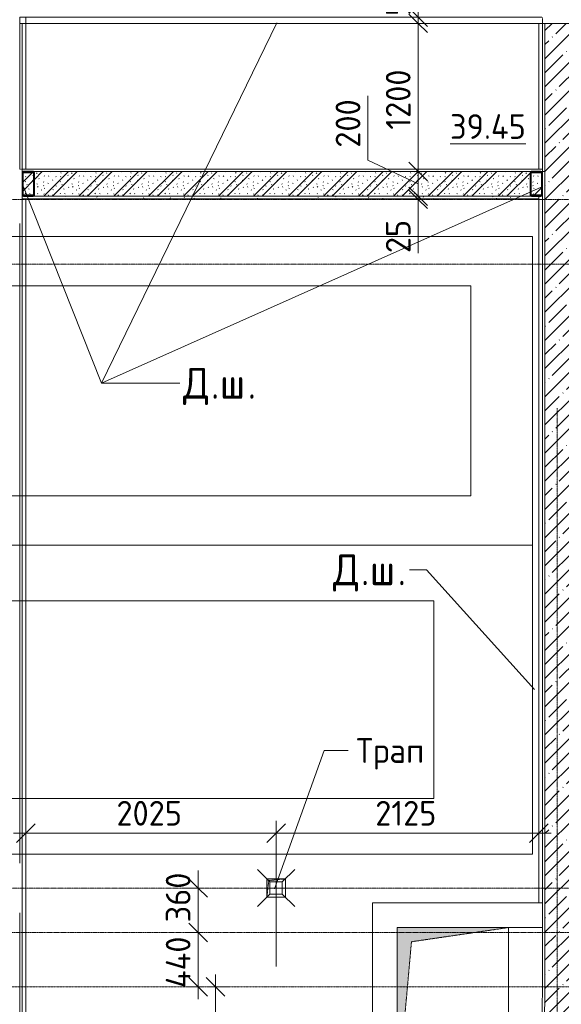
# Model space of a CAD drawing. Header units: millimetres. Extents: x 82112 to 162374, y -10965 to 131389.
# Tile 46 of 82: x 129670 to 134052, y 70609 to 78580. Entities that reach past the tile are written whole.
import ezdxf

# ---------------------------------------------------------------- set-up
doc = ezdxf.new("R2010")
doc.units = ezdxf.units.MM
for name, pattern in [('3_ Штрих_ 1 х 1 мм', [2, 1, -1]), ('4_ Штрихпунктир_ 10 х 2 мм', [14, 10, -2, 0, -2]), ('4_ Штрихпунктир_ 5 х 2 мм', [9, 5, -2, 0, -2])]:
    doc.linetypes.add(name, pattern=pattern)
for name, color, linetype, lineweight in [('A-ANNO-DIMS', 7, 'Continuous', 5), ('A-ANNO-DIMS-100', 7, 'Continuous', 5), ('A-AREA', 7, '3_ Штрих_ 1 х 1 мм', 13), ('A-AREA-IDEN', 7, 'Continuous', 5), ('A-DETL', 7, 'Continuous', 25), ('A-DETL-GENF', 7, 'Continuous', 13), ('A-FLOR', 7, 'Continuous', 13), ('A-GENM', 7, 'Continuous', 13), ('A-WALL', 7, 'Continuous', 13), ('A-WALL-PATT', 7, 'Continuous', 13), ('C-PRKG', 7, 'Continuous', 13), ('G-ANNO-TEXT', 7, 'Continuous', 5), ('I-WALL', 7, 'Continuous', 13), ('M-EQPM', 7, 'Continuous', 13), ('P-SANR-FIXT', 7, 'Continuous', 13), ('S-COLS', 7, 'Continuous', 25), ('S-GRID', 7, 'Continuous', 5)]:
    doc.layers.add(name, color=color, linetype=linetype, lineweight=lineweight)
doc.styles.add('GOST Common_2', font='GOST_Common.ttf', dxfattribs={"height": 200})
doc.styles.add('GOST Common_3', font='GOST_Common.ttf', dxfattribs={"height": 250})
doc.dimstyles.new('2_мм', dxfattribs={"dimscale": 304.8, "dimtxt": 201.142999, "dimasz": 0.492126, "dimexe": 0.328084, "dimexo": 0.492126, "dimgap": 0, "dimtad": 1, "dimdec": 0, "dimdsep": 46, "dimtxsty": 'GOST Common_2', "dimblk1": 'OBLIQUE', "dimblk2": 'OBLIQUE', "dimsah": 1, "dimcen": 0.09, "dimdle": 0.328084, "dimadec": 5, "dimazin": 2, "dimtfac": 1, "dimtdec": 4, "dimtix": 1, "dimtmove": 1, "dimatfit": 3, "dimfxl": 1, "dimtvp": 1, "dimtolj": 1, "dimtzin": 0, "dimarcsym": 2})
doc.dimstyles.new('2_мм_1', dxfattribs={"dimscale": 304.8, "dimtxt": 201.142999, "dimasz": 0.492126, "dimexe": 0.328084, "dimexo": 0.492126, "dimgap": 0, "dimtad": 1, "dimdec": 0, "dimdsep": 46, "dimtxsty": 'GOST Common_2', "dimblk1": 'OBLIQUE', "dimblk2": 'OBLIQUE', "dimsah": 1, "dimcen": 0.09, "dimdle": 0.328084, "dimadec": 5, "dimazin": 2, "dimtfac": 1, "dimtdec": 4, "dimtix": 1, "dimtmove": 0, "dimatfit": 3, "dimfxl": 1, "dimtvp": 1, "dimtolj": 1, "dimtzin": 0, "dimarcsym": 2})
pattern_1 = [(0, (0, 0), (203.2, 50.8), [3.353, -149.047, 3.353, -149.047, -812.8]), (0, (0, 0), (203.2, 50.8), [-304.8, 3.353, -301.447, 3.353, -149.047, -355.6]), (0, (0, 0), (203.2, 50.8), [-762, 3.353, -98.247, 3.353, -250.647]), (120, (76.2, 25.4), (-145.59409, 150.576362), [3.353, -149.047, 3.353, -149.047, -812.8]), (120, (76.2, 25.4), (-145.59409, 150.576362), [-304.8, 3.353, -301.447, 3.353, -149.047, -355.6]), (120, (76.2, 25.4), (-145.59409, 150.576362), [-762, 3.353, -98.247, 3.353, -250.647]), (240, (101.6, 127), (-57.60591, -201.376362), [3.353, -149.047, 3.353, -149.047, -812.8]), (240, (101.6, 127), (-57.60591, -201.376362), [-304.8, 3.353, -301.447, 3.353, -149.047, -355.6]), (240, (101.6, 127), (-57.60591, -201.376362), [-762, 3.353, -98.247, 3.353, -250.647])]
pattern_2 = [(45, (0, 0), (-114.04925, 114.04925), []), (45, (114.05, 0), (-114.04925, 114.04925), [201.612, -40.322, 3.353, -36.97])]

# ---------------------------------------------------------------- blocks, each defined once
blk = doc.blocks.new('Наметкина 10_РД_АР_П_Отделка_R21_rvt-1--01_Подвал_МП_часть В')
at = {"layer": 'A-WALL-PATT', "lineweight": 5}
h = blk.add_hatch(dxfattribs=at)
h.set_pattern_fill('FP_11', color=256, style=0, pattern_type=2)
h.set_pattern_definition(pattern_1)
h.paths.add_polyline_path([(133818.2, 77130), (133870, 77130), (133870, 77150), (129690, 77150), (129690, 77130), (133812, 77130)])
h = blk.add_hatch(dxfattribs=at)
h.set_pattern_fill('FP_11', color=256, style=0, pattern_type=2)
h.set_pattern_definition(pattern_1)
h.paths.add_polyline_path([(129670, 76930), (129670, 76950), (127250, 76950), (127250, 76930), (128718.8, 76930)])
at = {"layer": 'A-WALL'}
for p, q in [((133920, 78550), (133900, 78550)), ((133900, 78550), (133900, 77350)), ((133920, 77350), (133920, 78550)), ((133900.1, 77370), (129690, 77370)), ((129690, 77370), (129690, 77350)), ((129690, 77350), (129702, 77350)), ((129778, 77350), (133812, 77350)), ((133888, 77350), (133900.1, 77350)), ((133900, 77350), (133920, 77350)), ((133900.1, 77350), (133900.1, 77370)), ((129702, 77150), (129690, 77150)), ((129690, 77150), (129690, 77130)), ((129690, 77130), (133870, 77130)), ((133812, 77150), (129778, 77150)), ((133870, 77130), (133870, 77150))]:
    blk.add_line(p, q, dxfattribs=at)
blk = doc.blocks.new('АР_Машиноместо - 5300x2500_С-V1--01_Подвал_МП_часть В')
at = {"layer": 'C-PRKG'}
for p, q in [((2500, 5300), (0, 5300)), ((0, 0), (0, 5300)), ((2500, 0), (2500, 5300)), ((400, 4800), (2100, 4800)), ((400, 500), (400, 4800)), ((2100, 500), (2100, 4800)), ((400, 500), (2100, 500)), ((2500, 0), (0, 0))]:
    blk.add_line(p, q, dxfattribs=at)
blk = doc.blocks.new('АР_Машиноместо - 4900x2400_М__5300х2500_-3113489--01_Подвал_МП_часть В')
at = {"layer": 'C-PRKG'}
for p, q in [((2500, 5300), (0, 5300)), ((0, 0), (0, 5300)), ((2500, 0), (2500, 5300)), ((450, 4500), (2050, 4500)), ((450, 800), (450, 4500)), ((2050, 800), (2050, 4500)), ((450, 800), (2050, 800)), ((2500, 0), (0, 0))]:
    blk.add_line(p, q, dxfattribs=at)
blk = doc.blocks.new('АР_Канал вертикальный прямоугольный - ОВ-5386081--01_Подвал_МП_часть В')
at = {"layer": 'A-DETL-GENF'}
blk.add_hatch(color=256, dxfattribs=at).paths.add_polyline_path([(-450, -700), (-335, 585), (450, 700), (-450, 700)])
at = {"layer": 'A-DETL-GENF', "linetype": '3_ Штрих_ 1 х 1 мм'}
for p, q in [((450, 700), (-450, 700)), ((-450, 700), (-450, -700)), ((450, 700), (-450, 700)), ((-450, 700), (-450, -700)), ((-335, 585), (450, 700)), ((-335, 585), (450, 700)), ((450, -700), (450, 700)), ((-450, -700), (-335, 585)), ((-450, -700), (-335, 585)), ((-450, -700), (450, -700))]:
    blk.add_line(p, q, dxfattribs=at)
at = {"layer": 'M-EQPM'}
for p, q in [((-450, -700), (-450, 700)), ((-450, 700), (450, 700)), ((450, 700), (450, -700)), ((450, -700), (-450, -700))]:
    blk.add_line(p, q, dxfattribs=at)
blk = doc.blocks.new('АР_Канал вертикальный прямоугольный - ВК-5386080--01_Подвал_МП_часть В')
at = {"layer": 'A-DETL-GENF'}
blk.add_hatch(color=256, dxfattribs=at).paths.add_polyline_path([(-75, -75), (-60, 60), (75, 75), (-75, 75)])
at = {"layer": 'A-DETL-GENF', "linetype": '3_ Штрих_ 1 х 1 мм'}
for p, q in [((75, 75), (-75, 75)), ((-75, 75), (-75, -75)), ((75, 75), (-75, 75)), ((-75, 75), (-75, -75)), ((-75, -75), (-60, 60)), ((-75, -75), (-60, 60)), ((-60, 60), (75, 75)), ((-60, 60), (75, 75)), ((75, -75), (75, 75)), ((-75, -75), (75, -75))]:
    blk.add_line(p, q, dxfattribs=at)
at = {"layer": 'M-EQPM'}
for p, q in [((-75, -75), (-75, 75)), ((-75, 75), (75, 75)), ((75, 75), (75, -75)), ((75, -75), (-75, -75))]:
    blk.add_line(p, q, dxfattribs=at)
blk = doc.blocks.new('АР_Трап - 100-100-V23--01_Подвал_МП_часть В')
at = {"layer": 'P-SANR-FIXT'}
for p, q in [((-50, 50), (-150, 150)), ((0, -100), (0, 100)), ((50, 50), (150, 150)), ((-100, 0), (100, 0)), ((-50, -50), (-50, 50)), ((50, 50), (-50, 50)), ((50, -50), (50, 50)), ((-50, -50), (-150, -150)), ((-50, -50), (50, -50)), ((50, -50), (150, -150))]:
    blk.add_line(p, q, dxfattribs=at)
blk = doc.blocks.new('АР-Заполнение деф_ шва - Д_ш_-4437023--01_Подвал_МП_часть В')
at = {"layer": 'A-GENM'}
for p, q in [((0, 25), (4225, 25)), ((0, -25), (4225, -25))]:
    blk.add_line(p, q, dxfattribs=at)
blk = doc.blocks.new('АР-Заполнение деф_ шва - Д_ш_-4436690--01_Подвал_МП_часть В')
at = {"layer": 'A-GENM'}
for p, q in [((0, 25), (1230, 25)), ((0, -25), (1230, -25))]:
    blk.add_line(p, q, dxfattribs=at)
blk = doc.blocks.new('АР-Заполнение деф_ шва - Д_ш_-4328969--01_Подвал_МП_часть В')
at = {"layer": 'A-GENM'}
for p, q in [((0, 25), (5200, 25)), ((20, -25), (5200, -25))]:
    blk.add_line(p, q, dxfattribs=at)
blk = doc.blocks.new('АР-Заполнение деф_ шва - Д_ш_-V25--01_Подвал_МП_часть В')
at = {"layer": 'A-GENM'}
for p, q in [((0, 25), (5200, 25)), ((0.1, -25), (5200, -25))]:
    blk.add_line(p, q, dxfattribs=at)
blk = doc.blocks.new('АР-Заполнение деф_ шва - Д_ш__Пристенный-5380683--01_Подвал_МП_часть В')
at = {"layer": 'A-GENM'}
blk.add_line((0, -25), (1170, -25), dxfattribs=at)
blk = doc.blocks.new('АР-Заполнение деф_ шва - Д_ш__Пристенный-4503197--01_Подвал_МП_часть В')
at = {"layer": 'A-GENM'}
blk.add_line((20, -25), (5700, -25), dxfattribs=at)
blk = doc.blocks.new('АР-Заполнение деф_ шва - Д_ш__Пристенный-4440461--01_Подвал_МП_часть В')
at = {"layer": 'A-GENM'}
blk.add_line((0, 25), (399.9, 25), dxfattribs=at)
blk = doc.blocks.new('А_Фахверк__Труба прямоугольная_ - 200х100х8_Фахверк_СФ2-4477172--01_Подвал_МП_часть В')
at = {"layer": 'S-COLS'}
for p, q in [((-50, 88), (-50, -88)), ((-42, -88), (-42, 88)), ((38, 100), (-38, 100)), ((-38, 92), (38, 92)), ((42, 88), (42, -88)), ((50, -88), (50, 88)), ((38, -92), (-38, -92)), ((-38, -100), (38, -100))]:
    blk.add_line(p, q, dxfattribs=at)
for centre, radius, start, end in [((-38, 88), 12, 90, 180), ((-38, 88), 4, 90, 180), ((38, 88), 12, 0, 90), ((38, 88), 4, 0, 90), ((-38, -88), 12, 180, 270), ((-38, -88), 4, 180, 270), ((38, -88), 12, 270, 360), ((38, -88), 4, 270, 0)]:
    blk.add_arc(centre, radius, start, end, dxfattribs=at)
blk = doc.blocks.new('DIMBLOCK124--01_Подвал_МП_часть В')
at = {"layer": 'A-ANNO-DIMS-100', "lineweight": 25, "transparency": 16777216}
for p, q in [((131253.6, 70750), (131178.6, 70825)), ((131253.6, 70750), (131328.6, 70675)), ((131253.6, 68810), (131178.6, 68885)), ((131253.6, 68810), (131328.6, 68735))]:
    blk.add_line(p, q, dxfattribs=at)
at = {"layer": 'A-ANNO-DIMS-100', "transparency": 16777216}
for p, q in [((131253.6, 70850), (131253.6, 68810)), ((131209.6, 70750), (131353.6, 70750)), ((131253.6, 70750), (131209.6, 70750)), ((131209.6, 68810), (131353.6, 68810)), ((131253.6, 68810), (131209.6, 68810))]:
    blk.add_line(p, q, dxfattribs=at)
at = {"layer": 'A-ANNO-DIMS-100', "color": 0, "transparency": 16777216, "insert": (130992.2, 69509), "char_height": 200, "width": 650.476, "attachment_point": 1, "rotation": 90, "line_spacing_factor": 1.022761, "style": 'GOST Common_2'}
blk.add_mtext('1940', dxfattribs=at)
blk = doc.blocks.new('_Oblique')
at = {"color": 0, "linetype": 'ByBlock', "lineweight": -2}
blk.add_line((-0.5, -0.5), (0.5, 0.5), dxfattribs=at)
blk = doc.blocks.new('DIMBLOCK164--01_Подвал_МП_часть В')
at = {"layer": 'A-ANNO-DIMS-100', "transparency": 16777216}
for p, q in [((129720, 71950), (129720, 72093.9)), ((131745, 70915), (131745, 72093.9)), ((129620, 71993.9), (131745, 71993.9)), ((129720, 71993.9), (129720, 71950)), ((131745, 71993.9), (131745, 70915))]:
    blk.add_line(p, q, dxfattribs=at)
at = {"layer": 'A-ANNO-DIMS-100', "lineweight": 25, "transparency": 16777216}
for p, q in [((129720, 71993.9), (129795, 72068.9)), ((131745, 71993.9), (131820, 72068.9)), ((129720, 71993.9), (129645, 71918.9)), ((131745, 71993.9), (131670, 71918.9))]:
    blk.add_line(p, q, dxfattribs=at)
at = {"layer": 'A-ANNO-DIMS-100', "color": 0, "transparency": 16777216, "insert": (130452.9, 72255.3), "char_height": 200, "width": 670.931, "attachment_point": 1, "line_spacing_factor": 1.022761, "style": 'GOST Common_2'}
blk.add_mtext('2025', dxfattribs=at)
blk = doc.blocks.new('DIMBLOCK165--01_Подвал_МП_часть В')
at = {"layer": 'A-ANNO-DIMS-100', "transparency": 16777216}
for p, q in [((131745, 70915), (131745, 72093.9)), ((133870, 71950), (133870, 72093.9)), ((131745, 71993.9), (133970, 71993.9)), ((131745, 71993.9), (131745, 70915)), ((133870, 71993.9), (133870, 71950))]:
    blk.add_line(p, q, dxfattribs=at)
at = {"layer": 'A-ANNO-DIMS-100', "lineweight": 25, "transparency": 16777216}
for p, q in [((131745, 71993.9), (131820, 72068.9)), ((133870, 71993.9), (133945, 72068.9)), ((131745, 71993.9), (131670, 71918.9)), ((133870, 71993.9), (133795, 71918.9))]:
    blk.add_line(p, q, dxfattribs=at)
at = {"layer": 'A-ANNO-DIMS-100', "color": 0, "transparency": 16777216, "insert": (132546.7, 72255.3), "char_height": 200, "width": 625.93, "attachment_point": 1, "line_spacing_factor": 1.022761, "style": 'GOST Common_2'}
blk.add_mtext('2125', dxfattribs=at)
blk = doc.blocks.new('DIMBLOCK173--01_Подвал_МП_часть В')
at = {"layer": 'A-ANNO-DIMS-100', "lineweight": 25, "transparency": 16777216}
for p, q in [((132894, 77150), (132819, 77225)), ((132894, 77125), (132819, 77200)), ((132894, 77150), (132969, 77075)), ((132894, 77125), (132969, 77050))]:
    blk.add_line(p, q, dxfattribs=at)
at = {"layer": 'A-ANNO-DIMS-100', "transparency": 16777216}
for p, q in [((132937.9, 77150), (132794, 77150)), ((132937.9, 77125), (132794, 77125)), ((132894, 77025), (132894, 77150)), ((132894, 77150), (132937.9, 77150)), ((132894, 77069.4), (132894, 77137.5)), ((132894, 77125), (132937.9, 77125)), ((132894, 76689.8), (132894, 77069.4))]:
    blk.add_line(p, q, dxfattribs=at)
at = {"layer": 'A-ANNO-DIMS-100', "color": 0, "transparency": 16777216, "insert": (132632.6, 76689.8), "char_height": 200, "width": 335.466, "attachment_point": 1, "rotation": 90, "line_spacing_factor": 1.022761, "style": 'GOST Common_2'}
blk.add_mtext('25', dxfattribs=at)
blk = doc.blocks.new('DIMBLOCK174--01_Подвал_МП_часть В')
at = {"layer": 'A-ANNO-DIMS-100', "transparency": 16777216}
for p, q in [((132487.9, 77963.1), (132487.9, 77443.7)), ((132487.9, 77443.7), (132894, 77250)), ((132937.9, 77350), (132794, 77350)), ((132894, 77150), (132894, 77350)), ((132894, 77350), (132937.9, 77350)), ((132937.9, 77150), (132794, 77150)), ((132894, 77150), (132937.9, 77150))]:
    blk.add_line(p, q, dxfattribs=at)
at = {"layer": 'A-ANNO-DIMS-100', "lineweight": 25, "transparency": 16777216}
for p, q in [((132894, 77350), (132819, 77425)), ((132894, 77350), (132969, 77275)), ((132894, 77150), (132819, 77225)), ((132894, 77150), (132969, 77075))]:
    blk.add_line(p, q, dxfattribs=at)
at = {"layer": 'A-ANNO-DIMS-100', "color": 0, "transparency": 16777216, "insert": (132226.5, 77543.7), "char_height": 200, "width": 503.198, "attachment_point": 1, "rotation": 90, "line_spacing_factor": 1.022761, "style": 'GOST Common_2'}
blk.add_mtext('200', dxfattribs=at)
blk = doc.blocks.new('DIMBLOCK175--01_Подвал_МП_часть В')
at = {"layer": 'A-ANNO-DIMS-100', "lineweight": 25, "transparency": 16777216}
for p, q in [((132894, 78550), (132819, 78625)), ((132894, 78550), (132969, 78475)), ((132894, 77350), (132819, 77425)), ((132894, 77350), (132969, 77275))]:
    blk.add_line(p, q, dxfattribs=at)
at = {"layer": 'A-ANNO-DIMS-100', "transparency": 16777216}
for p, q in [((132937.9, 78550), (132794, 78550)), ((132894, 77350), (132894, 78550)), ((132894, 78550), (132937.9, 78550)), ((132937.9, 77350), (132794, 77350)), ((132894, 77350), (132937.9, 77350))]:
    blk.add_line(p, q, dxfattribs=at)
at = {"layer": 'A-ANNO-DIMS-100', "color": 0, "transparency": 16777216, "insert": (132632.6, 77689.2), "char_height": 200, "width": 625.93, "attachment_point": 1, "rotation": 90, "line_spacing_factor": 1.022761, "style": 'GOST Common_2'}
blk.add_mtext('1200', dxfattribs=at)
blk = doc.blocks.new('DIMBLOCK176--01_Подвал_МП_часть В')
at = {"layer": 'A-ANNO-DIMS-100', "transparency": 16777216}
for p, q in [((132894, 78889.3), (132894, 78509.8)), ((132937.9, 78600), (132794, 78600)), ((132894, 78550), (132894, 78600)), ((132894, 78600), (132937.9, 78600)), ((132937.9, 78550), (132794, 78550)), ((132894, 78509.8), (132894, 78575)), ((132894, 78550), (132937.9, 78550))]:
    blk.add_line(p, q, dxfattribs=at)
at = {"layer": 'A-ANNO-DIMS-100', "lineweight": 25, "transparency": 16777216}
for p, q in [((132894, 78600), (132819, 78675)), ((132894, 78550), (132819, 78625)), ((132894, 78600), (132969, 78525)), ((132894, 78550), (132969, 78475))]:
    blk.add_line(p, q, dxfattribs=at)
at = {"layer": 'A-ANNO-DIMS-100', "color": 0, "transparency": 16777216, "insert": (132632.6, 78609.8), "char_height": 200, "width": 335.466, "attachment_point": 1, "rotation": 90, "line_spacing_factor": 1.022761, "style": 'GOST Common_2'}
blk.add_mtext('50', dxfattribs=at)
blk = doc.blocks.new('DIMBLOCK177--01_Подвал_МП_часть В')
at = {"layer": 'A-ANNO-DIMS-100', "lineweight": 25, "transparency": 16777216}
for p, q in [((132894, 80600), (132819, 80675)), ((132894, 80600), (132969, 80525)), ((132894, 78600), (132819, 78675)), ((132894, 78600), (132969, 78525))]:
    blk.add_line(p, q, dxfattribs=at)
at = {"layer": 'A-ANNO-DIMS-100', "transparency": 16777216}
for p, q in [((132937.9, 80600), (132794, 80600)), ((132894, 78600), (132894, 80600)), ((132894, 80600), (132937.9, 80600)), ((132937.9, 78600), (132794, 78600)), ((132894, 78600), (132937.9, 78600))]:
    blk.add_line(p, q, dxfattribs=at)
at = {"layer": 'A-ANNO-DIMS-100', "color": 0, "transparency": 16777216, "insert": (132632.6, 79320.4), "char_height": 200, "width": 670.931, "attachment_point": 1, "rotation": 90, "line_spacing_factor": 1.022761, "style": 'GOST Common_2'}
blk.add_mtext('2000', dxfattribs=at)
blk = doc.blocks.new('DIMBLOCK180--01_Подвал_МП_часть В')
at = {"layer": 'A-ANNO-DIMS-100', "transparency": 16777216}
for p, q in [((129720, 78750), (129720, 79090.5)), ((133870, 78690), (133870, 79090.5)), ((129720, 78990.5), (133870, 78990.5)), ((129720, 78990.5), (129720, 78750)), ((133870, 78990.5), (133870, 78690))]:
    blk.add_line(p, q, dxfattribs=at)
at = {"layer": 'A-ANNO-DIMS-100', "lineweight": 25, "transparency": 16777216}
for p, q in [((129720, 78990.5), (129795, 79065.5)), ((133870, 78990.5), (133945, 79065.5)), ((129720, 78990.5), (129645, 78915.5)), ((133870, 78990.5), (133795, 78915.5))]:
    blk.add_line(p, q, dxfattribs=at)
at = {"layer": 'A-ANNO-DIMS-100', "color": 0, "transparency": 16777216, "insert": (131524, 79251.8), "char_height": 200, "width": 650.476, "attachment_point": 1, "line_spacing_factor": 1.022761, "style": 'GOST Common_2'}
blk.add_mtext('4150', dxfattribs=at)
blk = doc.blocks.new('DIMBLOCK223--01_Подвал_МП_часть В')
at = {"layer": 'A-ANNO-DIMS-100', "lineweight": 25, "transparency": 16777216}
for p, q in [((131113.4, 71190), (131038.4, 71265)), ((131113.4, 71190), (131188.4, 71115)), ((131113.4, 70750), (131038.4, 70825)), ((131113.4, 70750), (131188.4, 70675))]:
    blk.add_line(p, q, dxfattribs=at)
at = {"layer": 'A-ANNO-DIMS-100', "transparency": 16777216}
for p, q in [((131157.3, 71190), (131013.4, 71190)), ((131113.4, 70650), (131113.4, 71190)), ((131113.4, 71190), (131157.3, 71190)), ((131157.3, 70750), (131013.4, 70750)), ((131113.4, 70750), (131157.3, 70750))]:
    blk.add_line(p, q, dxfattribs=at)
at = {"layer": 'A-ANNO-DIMS-100', "color": 0, "transparency": 16777216, "insert": (130852, 70739.9), "char_height": 200, "width": 552.291, "attachment_point": 1, "rotation": 90, "line_spacing_factor": 1.022761, "style": 'GOST Common_2'}
blk.add_mtext('440', dxfattribs=at)
blk = doc.blocks.new('DIMBLOCK224--01_Подвал_МП_часть В')
at = {"layer": 'A-ANNO-DIMS-100', "transparency": 16777216}
for p, q in [((131113.4, 71691.1), (131113.4, 71171.7)), ((131113.4, 71190), (131113.4, 71650)), ((131157.3, 71550), (131013.4, 71550)), ((131113.4, 71550), (131157.3, 71550)), ((131113.4, 71171.7), (131113.4, 71370)), ((131157.3, 71190), (131013.4, 71190)), ((131113.4, 71190), (131157.3, 71190))]:
    blk.add_line(p, q, dxfattribs=at)
at = {"layer": 'A-ANNO-DIMS-100', "lineweight": 25, "transparency": 16777216}
for p, q in [((131113.4, 71550), (131038.4, 71625)), ((131113.4, 71550), (131188.4, 71475)), ((131113.4, 71190), (131038.4, 71265)), ((131113.4, 71190), (131188.4, 71115))]:
    blk.add_line(p, q, dxfattribs=at)
at = {"layer": 'A-ANNO-DIMS-100', "color": 0, "transparency": 16777216, "insert": (130852, 71271.7), "char_height": 200, "width": 503.198, "attachment_point": 1, "rotation": 90, "line_spacing_factor": 1.022761, "style": 'GOST Common_2'}
blk.add_mtext('360', dxfattribs=at)

msp = doc.modelspace()

# ---------------------------------------------------------------- hatches: boundary and pattern name
at = {"layer": 'A-WALL-PATT', "lineweight": 5}
h = msp.add_hatch(dxfattribs=at)
h.set_pattern_fill('FP_1', color=256, style=0, pattern_type=2)
h.set_pattern_definition(pattern_2)
h.paths.add_polyline_path([(133920, 70750), (134170, 70750), (134170, 78550), (133920, 78550), (133920, 70863.645743)])
h = msp.add_hatch(dxfattribs=at)
h.set_pattern_fill('FP_5', color=256, style=0, pattern_type=2)
h.set_pattern_definition([(135, (150.28, 188.64), (-282.8427, 3e-14), [5, -395]), (135, (174.9, 237.36), (-282.8427, 3e-14), [5, -395]), (135, (211.96, 236.53), (-282.8427, 3e-14), [5, -395]), (135, (114.96, 223.96), (-282.8427, 3e-14), [5, -395]), (135, (77.54, 223.96), (-282.8427, 3e-14), [5, -395]), (135, (57.44, 184.52), (-282.8427, 3e-14), [5, -395]), (135, (66.21, 142.9), (-282.8427, 3e-14), [5, -395]), (135, (107.33, 161), (-282.8427, 3e-14), [5, -395]), (135, (99.08, 130.94), (-282.8427, 3e-14), [5, -395]), (135, (22.6, 136.46), (-282.8427, 3e-14), [5, -395]), (135, (21.16, 168.08), (-282.8427, 3e-14), [5, -395]), (135, (46.13, 96.12), (-282.8427, 3e-14), [5, -395]), (135, (3.54, 74.6), (-282.8427, 3e-14), [5, -395]), (135, (40.3, 47.56), (-282.8427, 3e-14), [5, -395]), (135, (39.77, 18.47), (-282.8427, 3e-14), [5, -395]), (135, (76.94, 37.28), (-282.8427, 3e-14), [5, -395]), (135, (114.18, 62.4), (-282.8427, 3e-14), [5, -395]), (135, (139.87, 90.2), (-282.8427, 3e-14), [5, -395]), (135, (141.44, 15.82), (-282.8427, 3e-14), [5, -395]), (135, (188.69, 26.73), (-282.8427, 3e-14), [5, -395]), (135, (176.14, 51.36), (-282.8427, 3e-14), [5, -395]), (135, (177.03, 0), (-282.8427, 3e-14), [5, -395]), (135, (276.61, 8.22), (-282.8427, 3e-14), [5, -395]), (135, (271.19, 31.72), (-282.8427, 3e-14), [5, -395]), (135, (268.29, 119.65), (-282.8427, 3e-14), [5, -395]), (135, (237.92, 101.95), (-282.8427, 3e-14), [5, -395]), (135, (237.92, 158.27), (-282.8427, 3e-14), [5, -395]), (135, (260.4, 204.35), (-282.8427, 3e-14), [5, -395]), (135, (275.54, 235.4), (-282.8427, 3e-14), [5, -395]), (135, (117.62, 268.96), (-282.8427, 3e-14), [5, -395]), (135, (203.62, 273.83), (-282.8427, 3e-14), [5, -395]), (135, (47.24, 279.3), (-282.8427, 3e-14), [5, -395]), (135, (23.2, 266.16), (-282.8427, 3e-14), [5, -395]), (135, (42.78, 232.52), (-282.8427, 3e-14), [5, -395]), (135, (177.76, 90.57), (-282.8427, 3e-14), [5, -395]), (135, (181.12, 121.8), (-282.8427, 3e-14), [5, -395]), (135, (206.73, 172.06), (-282.8427, 3e-14), [5, -395]), (135, (143.14, 136.62), (-282.8427, 3e-14), [5, -395]), (135, (211.51, 131.86), (-282.8427, 3e-14), [5, -395]), (135, (81.47, 95.1), (-282.8427, 3e-14), [5, -395]), (135, (235.13, 60.46), (-282.8427, 3e-14), [5, -395]), (135, (242.24, 4.89), (-282.8427, 3e-14), [5, -395]), (45, (0, 106.07), (-282.8427, 0), []), (45, (106.07, 0), (-282.8427, 0), []), (45, (176.78, 0), (-282.8427, 0), []), (45, (0, 176.78), (-282.8427, 0), [])])
h.paths.add_polyline_path([(133804.970563, 77150), (133812, 77150), (133803.514719, 77153.514719), (133800, 77162), (133800, 77338), (133803.514719, 77346.485281), (133809.171573, 77350), (129778, 77350), (129786.485281, 77346.485281), (129790, 77338), (129790, 77162), (129786.485281, 77153.514719), (129780.828427, 77150), (133803.514719, 77150)])
h.paths.add_polyline_path([(133888, 77150), (133900, 77150), (133900, 77162), (133896.485281, 77153.514719), (133890.828427, 77151.171573)])
h.paths.add_polyline_path([(129698, 77150), (129702, 77150), (129693.514719, 77153.514719), (129690, 77159.171573), (129690, 77150), (129694.970563, 77150)])
h.paths.add_polyline_path([(133888, 77158), (133890.828427, 77159.171573), (133892, 77162), (133892, 77338), (133890.828427, 77340.828427), (133888, 77342), (133812, 77342), (133809.171573, 77340.828427), (133808, 77338), (133808, 77162), (133809.171573, 77159.171573), (133812, 77158)])
h.paths.add_polyline_path([(129778, 77158), (129780.828427, 77159.171573), (129782, 77162), (129782, 77338), (129780.828427, 77340.828427), (129778, 77342), (129702, 77342), (129699.171573, 77340.828427), (129698, 77338), (129698, 77162), (129699.171573, 77159.171573), (129702, 77158)])
h.paths.add_polyline_path([(133900, 77338), (133900, 77350), (133888, 77350), (133896.485281, 77346.485281), (133898.828427, 77340.828427)])
h.paths.add_polyline_path([(129690, 77338), (129693.514719, 77346.485281), (129699.171573, 77350), (129690, 77350), (129690, 77340.828427)])
h = msp.add_hatch(dxfattribs=at)
h.set_pattern_fill('FP_1', color=256, style=0, pattern_type=2)
h.set_pattern_definition(pattern_2)
h.paths.add_polyline_path([(132437.119208, 66988), (132613.78296, 67146.565913), (132790.431182, 67321.892451), (132943.30605, 67488.176575), (133095.40752, 67670.435656), (133238.595952, 67859.777418), (133372.542026, 68055.766394), (133496.937681, 68257.951831), (133611.496818, 68465.868722), (133715.955965, 68679.03888), (133810.074876, 68896.972036), (133893.637086, 69119.166965), (133966.450412, 69345.112643), (134028.34739, 69574.289417), (134079.185664, 69806.170205), (134118.848311, 70040.221704), (134148.877865, 70298.575519), (134164.307755, 70512.679904), (134170, 70750), (133920, 70750), (133913.940827, 70511.421892), (133895.77893, 70273.458927), (133861.845489, 70016.040407), (133823.365364, 69801.829486), (133769.300404, 69569.379045), (133703.505656, 69339.972684), (133626.150766, 69114.201898), (133537.435181, 68892.648806), (133437.587645, 68675.884657), (133326.865601, 68464.468347), (133205.554531, 68258.944986), (133073.967221, 68059.844492), (132932.442952, 67867.680217), (132781.346625, 67682.947634), (132621.067824, 67506.123051), (132452.019806, 67337.662389), (132274.63844, 67178)])

# ---------------------------------------------------------------- linework, layer by layer
at = {"layer": 'A-AREA'}
for p, q in [((133900, 78600), (133900, 78550)), ((129670, 77370), (129690, 77370)), ((133780.088269, 77125), (133920, 77125))]:
    msp.add_line(p, q, dxfattribs=at)
at = {"layer": 'A-DETL', "linetype": '4_ Штрихпунктир_ 5 х 2 мм', "lineweight": 5}
msp.add_line((135620, 70750), (129220, 70750), dxfattribs=at)
at = {"layer": 'A-FLOR'}
for p, q in [((133900, 78550), (129670.000004, 78550)), ((129690, 78550), (129690, 77370)), ((129720, 78550), (129720, 77370)), ((133870, 77370), (133870, 78550)), ((129690, 77130), (129690, 68810)), ((129720, 77130), (129720, 68810)), ((133870, 71430), (133870, 77130)), ((133900, 71430), (133900, 77150)), ((133900, 70750.075128), (133900, 71230))]:
    msp.add_line(p, q, dxfattribs=at)
msp.add_arc((129250, 70750.075128), 4650, 348.2336690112, 360, dxfattribs=at)
at = {"layer": 'A-WALL'}
for p, q in [((142220, 78550), (133920, 78550)), ((133920, 78550), (133920, 70750))]:
    msp.add_line(p, q, dxfattribs=at)
for radius, end in [(4700, 0), (4950, 360)]:
    msp.add_arc((129220, 70750), radius, 310.5358021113, end, dxfattribs=at)
at = {"layer": 'G-ANNO-TEXT'}
for p, q in [((131749.244368, 78553.427411), (130332.899772, 75636.033434)), ((129699.420352, 77226.787437), (130332.899772, 75636.033434)), ((133888.934393, 77223.553179), (130332.899772, 75636.033434)), ((130332.899772, 75636.033434), (130966.379191, 75636.033434)), ((130332.899772, 75636.033434), (130966.379191, 75636.033434)), ((130332.899772, 75636.033434), (130966.379191, 75636.033434)), ((132831.879162, 74126.686652), (132825.191662, 74126.686652)), ((132960.31419, 74126.686652), (132831.879162, 74126.686652)), ((133834.413213, 73158.03265), (132960.31419, 74126.686652)), ((131732.377309, 71542.345782), (132133.984193, 72663.108015)), ((132133.984193, 72663.108015), (132327.991634, 72663.108015))]:
    msp.add_line(p, q, dxfattribs=at)
at = {"layer": 'I-WALL'}
for p, q in [((129702, 77350), (129690, 77350)), ((129690, 77350), (129690, 77338)), ((133812, 77350), (129778, 77350)), ((133900, 77350), (133888, 77350)), ((133900, 77338), (133900, 77350)), ((129690, 77162), (129690, 77150)), ((133900, 77150), (133900, 77162)), ((129690, 77150), (129702, 77150)), ((129778, 77150), (133812, 77150)), ((133888, 77150), (133900, 77150)), ((132525, 71430), (133900, 71430)), ((132525, 69630), (132525, 71430)), ((133900, 71430), (133900, 71230)), ((133900, 71230), (133625, 71230))]:
    msp.add_line(p, q, dxfattribs=at)
at = {"layer": 'S-GRID', "linetype": '4_ Штрихпунктир_ 10 х 2 мм'}
for p, q in [((151972.716503, 77125), (110269.614367, 77125)), ((149839.654932, 76600), (129070.044808, 76600)), ((134020, 53841.693029), (134020, 75434.864592)), ((151972.716503, 71550), (110269.614367, 71550)), ((149839.654932, 71190), (129070.044808, 71190))]:
    msp.add_line(p, q, dxfattribs=at)

# ---------------------------------------------------------------- block references
at = {"lineweight": 5}
msp.add_blockref('Наметкина 10_РД_АР_П_Отделка_R21_rvt-1--01_Подвал_МП_часть В', (0, 0), dxfattribs=at)
at = {"layer": 'A-GENM'}
msp.add_blockref('АР-Заполнение деф_ шва - Д_ш_-4437023--01_Подвал_МП_часть В', (129670, 78575), dxfattribs=at)
at = {"layer": 'A-GENM', "rotation": 270}
for name, p in [('АР-Заполнение деф_ шва - Д_ш_-4436690--01_Подвал_МП_часть В', (129695, 78600)), ('АР-Заполнение деф_ шва - Д_ш__Пристенный-5380683--01_Подвал_МП_часть В', (133895, 78540)), ('АР-Заполнение деф_ шва - Д_ш__Пристенный-4503197--01_Подвал_МП_часть В', (133895, 77150)), ('АР-Заполнение деф_ шва - Д_ш_-4328969--01_Подвал_МП_часть В', (129695, 76950)), ('АР-Заполнение деф_ шва - Д_ш__Пристенный-4440461--01_Подвал_МП_часть В', (129695, 71750)), ('АР-Заполнение деф_ шва - Д_ш_-V25--01_Подвал_МП_часть В', (129695, 71350.075128))]:
    msp.add_blockref(name, p, dxfattribs=at)
at = {"layer": 'C-PRKG', "rotation": 269.9999999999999}
for name, p in [('АР_Машиноместо - 5300x2500_С-V1--01_Подвал_МП_часть В', (128520, 76825)), ('АР_Машиноместо - 4900x2400_М__5300х2500_-3113489--01_Подвал_МП_часть В', (128520, 74325))]:
    msp.add_blockref(name, p, dxfattribs=at)
at = {"layer": 'M-EQPM'}
for name, p in [('АР_Канал вертикальный прямоугольный - ВК-5386080--01_Подвал_МП_часть В', (131745, 71550)), ('АР_Канал вертикальный прямоугольный - ОВ-5386081--01_Подвал_МП_часть В', (133175, 70530))]:
    msp.add_blockref(name, p, dxfattribs=at)
at = {"layer": 'P-SANR-FIXT'}
msp.add_blockref('АР_Трап - 100-100-V23--01_Подвал_МП_часть В', (131745, 71550), dxfattribs=at)
at = {"layer": 'S-COLS'}
for p in [(129740, 77250), (133850, 77250)]:
    msp.add_blockref('А_Фахверк__Труба прямоугольная_ - 200х100х8_Фахверк_СФ2-4477172--01_Подвал_МП_часть В', p, dxfattribs=at)

# ---------------------------------------------------------------- texts
at = {"layer": 'A-AREA-IDEN', "insert": (133151.978463, 77814.787895), "char_height": 200, "width": 793.670625, "attachment_point": 1, "style": 'GOST Common_2'}
msp.add_mtext('\\L39.45', dxfattribs=at)
at = {"layer": 'G-ANNO-TEXT', "attachment_point": 1}
for s, insert, char_height, width, style in [('\\fGOST Common|b0|i0|c204|p34|;Д', (130991.379191, 75761.033434), 250, 272.57375, 'GOST Common_3'), ('\\fGOST Common|b0|i0|c204|p34|;ш', (131289.035441, 75761.033434), 250, 272.57375, 'GOST Common_3'), ('\\fGOST Common|b0|i0|c204|p34|;.', (131216.275024, 75761.033434), 250, 88.185625, 'GOST Common_3'), ('\\fGOST Common|b0|i0|c204|p34|;.', (131513.931274, 75761.033434), 250, 88.185625, 'GOST Common_3'), ('\\fGOST Common|b0|i0|c204|p34|;Д', (132204.879162, 74251.686652), 250, 272.57375, 'GOST Common_3'), ('\\fGOST Common|b0|i0|c204|p34|;ш', (132502.535412, 74251.686652), 250, 272.57375, 'GOST Common_3'), ('\\fGOST Common|b0|i0|c204|p34|;.', (132429.774996, 74251.686652), 250, 88.185625, 'GOST Common_3'), ('\\fGOST Common|b0|i0|c204|p34|;.', (132727.431246, 74251.686652), 250, 88.185625, 'GOST Common_3'), ('Трап', (132392.991634, 72763.108015), 200, 753.58625, 'GOST Common_2')]:
    msp.add_mtext(s, dxfattribs=dict(at, insert=insert, char_height=char_height, width=width, style=style))

# ---------------------------------------------------------------- dimensions: what is measured, and where the dimension line sits
at = {"layer": 'A-ANNO-DIMS'}
for base, p1, p2, override, picture, middle in [((132893.986879, 80600), (132787.920862, 78600), (132787.920862, 80600), {"dimpost": '<>', "dimfxl": 2000}, 'DIMBLOCK177--01_Подвал_МП_часть В', (132793.986879, 79600)), ((132893.986879, 78550), (132787.920862, 77350), (132787.920862, 78550), {"dimpost": '<>', "dimfxl": 1200}, 'DIMBLOCK175--01_Подвал_МП_часть В', (132793.986879, 77950)), ((131113.40817, 71190), (131007.342153, 70750), (131007.342153, 71190), {"dimpost": '<>', "dimfxl": 440}, 'DIMBLOCK223--01_Подвал_МП_часть В', (131013.40817, 70970)), ((131253.565697, 68810), (131359.631714, 70750), (131359.631714, 68810), {"dimpost": '<>', "dimfxl": 1940}, 'DIMBLOCK124--01_Подвал_МП_часть В', (131153.565697, 69780))]:
    dim = msp.add_linear_dim(base=base, p1=p1, p2=p2, angle=90, dimstyle='2_мм_1', override=override, dxfattribs=at)
    dim.commit()
    dim.dimension.update_dxf_attribs({"geometry": picture, "text_midpoint": middle})
for base, p1, p2, override, picture, middle in [((133870, 78990.457429), (129720, 78600), (133870, 78540), {"dimpost": '<>', "dimfxl": 4150.433712}, 'DIMBLOCK180--01_Подвал_МП_часть В', (131795, 79090.457429)), ((131745, 71993.908292), (129720, 72099.974309), (131745, 70765.03005), {"dimpost": '<>', "dimfxl": 2425.428039}, 'DIMBLOCK164--01_Подвал_МП_часть В', (130732.5, 72093.908292)), ((133870, 71993.908292), (131745, 70765.03005), (133870, 72099.974309), {"dimpost": '<>', "dimfxl": 2509.522101}, 'DIMBLOCK165--01_Подвал_МП_часть В', (132807.5, 72093.908292))]:
    dim = msp.add_linear_dim(base=base, p1=p1, p2=p2, dimstyle='2_мм_1', override=override, dxfattribs=at)
    dim.commit()
    dim.dimension.update_dxf_attribs({"geometry": picture, "text_midpoint": middle})
for base, p1, p2, override, picture, middle in [((132893.986879, 78600), (132787.920862, 78550), (132787.920862, 78600), {"dimpost": '<>', "dimfxl": 50}, 'DIMBLOCK176--01_Подвал_МП_часть В', (132765.954552, 78777.502948)), ((132893.986879, 77350), (132787.920862, 77150), (132787.920862, 77350), {"dimpost": '<>', "dimfxl": 200}, 'DIMBLOCK174--01_Подвал_МП_часть В', (132359.824817, 77795.325332)), ((132893.986879, 77150), (132787.920862, 77125), (132787.920862, 77150), {"dimpost": '<>', "dimfxl": 25}, 'DIMBLOCK173--01_Подвал_МП_часть В', (132765.954552, 76857.553749)), ((131113.40817, 71550), (131007.342153, 71190), (131007.342153, 71550), {"dimpost": '<>', "dimfxl": 360}, 'DIMBLOCK224--01_Подвал_МП_часть В', (130985.375843, 71523.318769))]:
    dim = msp.add_linear_dim(base=base, p1=p1, p2=p2, angle=90, dimstyle='2_мм', override=override, dxfattribs=at)
    dim.commit()
    dim.dimension.update_dxf_attribs({"geometry": picture, "text_midpoint": middle, "dimtype": 160, "text_rotation": 90})

doc.saveas('drawing.dxf')
